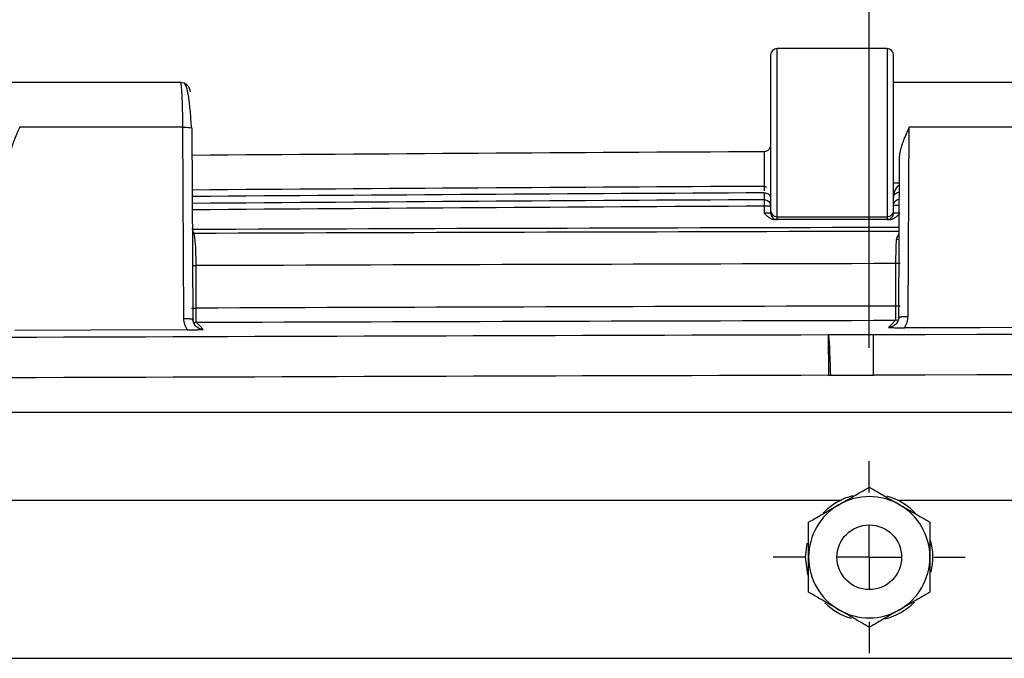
# Model space of a CAD drawing. Header units: inches. Extents: x 1.7 to 75.2, y 1.7 to 57.7.
# Tile 22 of 34: x 53.2 to 56.3, y 27.8 to 29.7. Entities that reach past the tile are written whole.
import ezdxf

# ---------------------------------------------------------------- set-up
doc = ezdxf.new("R2010")
doc.units = ezdxf.units.IN
doc.header["$LTSCALE"] = 7
doc.header["$MEASUREMENT"] = 0
doc.linetypes.add('CENTERX2', pattern=[0.8, 0.5, -0.1, 0.1, -0.1])
doc.layers.add('CENTER', color=40, linetype='CENTERX2')
doc.layers.add('DIMENSIONS', color=140, linetype='Continuous', lineweight=25)
doc.styles.add('SLDTEXTSTYLE0', font='TXT', dxfattribs={"width": 0.7})
doc.dimstyles.new('SLDDIMSTYLE0', dxfattribs={"dimtxt": 0.594727, "dimasz": 0.91, "dimexe": 0, "dimexo": 0.0625, "dimgap": 0.148682, "dimtad": 0, "dimtih": 1, "dimtoh": 1, "dimrnd": 1e-09, "dimzin": 12, "dimdsep": 46, "dimtxsty": 'SLDTEXTSTYLE0', "dimsah": 1, "dimcen": 0.09, "dimadec": 0, "dimazin": 3, "dimtfac": 1, "dimtofl": 0, "dimtmove": 0, "dimatfit": 3, "dimfxl": 0, "dimfrac": 2, "dimtolj": 1, "dimtzin": 12, "dimarcsym": 0})
doc.dimstyles.new('SLDDIMSTYLE4', dxfattribs={"dimtxt": 0.594727, "dimasz": 0.91, "dimexe": 0, "dimexo": 0.0625, "dimgap": 0.148682, "dimtad": 0, "dimtih": 1, "dimtoh": 1, "dimrnd": 1e-09, "dimzin": 4, "dimdsep": 46, "dimtxsty": 'SLDTEXTSTYLE0', "dimsah": 1, "dimcen": 0.09, "dimadec": 0, "dimazin": 1, "dimtfac": 1, "dimtofl": 0, "dimtmove": 0, "dimatfit": 3, "dimfxl": 0, "dimfrac": 2, "dimtolj": 1, "dimtzin": 12, "dimarcsym": 0})

# ---------------------------------------------------------------- blocks, each defined once
blk = doc.blocks.new('_D_16')
at = {"layer": 'DIMENSIONS'}
for p, q in [((50.7194, 28.7167), (50.7194, 32.0601)), ((55.8444, 28.7167), (55.8444, 32.0601)), ((50.7194, 31.1851), (51.4173, 31.1851)), ((52.2232, 31.1851), (52.0235, 31.1851)), ((52.0235, 31.1851), (52.0235, 30.2399)), ((54.4852, 31.1851), (54.6849, 31.1851)), ((54.6849, 31.1851), (54.6849, 30.2399)), ((55.8444, 31.1851), (55.2911, 31.1851)), ((52.0235, 30.2399), (52.2232, 30.2399)), ((54.6849, 30.2399), (54.4852, 30.2399))]:
    blk.add_line(p, q, dxfattribs=at)
for points in [[(50.7194, 31.1851), (51.6294, 31.0451), (51.6294, 31.3251)], [(55.8444, 31.1851), (54.9344, 31.3251), (54.9344, 31.0451)]]:
    blk.add_solid(points, dxfattribs=at)
at = {"layer": 'DIMENSIONS', "char_height": 0.58333, "attachment_point": 1, "style": 'SLDTEXTSTYLE0'}
for s, insert in [('5.13', (52.4706, 32.0702)), ('130.2', (52.2232, 30.9918))]:
    blk.add_mtext(s, dxfattribs=dict(at, insert=insert))
blk = doc.blocks.new('_D_17')
at = {"layer": 'DIMENSIONS'}
for p, q in [((55.8444, 28.7167), (55.8444, 32.0601)), ((60.9694, 28.7167), (60.9694, 32.0601)), ((55.8444, 31.1851), (56.4704, 31.1851)), ((57.2763, 31.1851), (57.0766, 31.1851)), ((57.0766, 31.1851), (57.0766, 30.2399)), ((59.5384, 31.1851), (59.7381, 31.1851)), ((59.7381, 31.1851), (59.7381, 30.2399)), ((60.9694, 31.1851), (60.3443, 31.1851)), ((57.0766, 30.2399), (57.2763, 30.2399)), ((59.7381, 30.2399), (59.5384, 30.2399))]:
    blk.add_line(p, q, dxfattribs=at)
for points in [[(55.8444, 31.1851), (56.7544, 31.0451), (56.7544, 31.3251)], [(60.9694, 31.1851), (60.0594, 31.3251), (60.0594, 31.0451)]]:
    blk.add_solid(points, dxfattribs=at)
at = {"layer": 'DIMENSIONS', "char_height": 0.58333, "attachment_point": 1, "style": 'SLDTEXTSTYLE0'}
for s, insert in [('5.13', (57.5237, 32.0702)), ('130.2', (57.2763, 30.9918))]:
    blk.add_mtext(s, dxfattribs=dict(at, insert=insert))
blk = doc.blocks.new('_D_20')
at = {"layer": 'DIMENSIONS'}
for p, q in [((50.7194, 28.7167), (50.7194, 34.2582)), ((71.2194, 28.7167), (71.2194, 34.2582)), ((50.7194, 33.3832), (58.9156, 33.3832)), ((59.7215, 33.3832), (59.5218, 33.3832)), ((59.5218, 33.3832), (59.5218, 32.4379)), ((61.9835, 33.3832), (62.1832, 33.3832)), ((62.1832, 33.3832), (62.1832, 32.4379)), ((71.2194, 33.3832), (62.7894, 33.3832)), ((59.5218, 32.4379), (59.7215, 32.4379)), ((62.1832, 32.4379), (61.9835, 32.4379))]:
    blk.add_line(p, q, dxfattribs=at)
for points in [[(50.7194, 33.3832), (51.6294, 33.2432), (51.6294, 33.5232)], [(71.2194, 33.3832), (70.3094, 33.5232), (70.3094, 33.2432)]]:
    blk.add_solid(points, dxfattribs=at)
at = {"layer": 'DIMENSIONS', "char_height": 0.58333, "attachment_point": 1, "style": 'SLDTEXTSTYLE0'}
for s, insert in [('20.50', (59.7215, 34.2683)), ('520.7', (59.7215, 33.1899))]:
    blk.add_mtext(s, dxfattribs=dict(at, insert=insert))
blk = doc.blocks.new('SW_CENTERMARKSYMBOL_3')
at = {"layer": 'CENTER', "color": 0}
for p, q in [((0, 0.2), (0, 0.2969)), ((0, 0), (0, 0.1)), ((-0.2, 0), (-0.2969, 0)), ((0, 0), (-0.1, 0)), ((0, 0), (0, -0.1)), ((0, 0), (0.1, 0)), ((0.2, 0), (0.2969, 0)), ((0, -0.2), (0, -0.2969))]:
    blk.add_line(p, q, dxfattribs=at)

msp = doc.modelspace()

# ---------------------------------------------------------------- linework, layer by layer
for p, q in [((55.5394, 29.6223), (55.5394, 29.1423)), ((55.8994, 29.6423), (55.5594, 29.6423)), ((55.5594, 29.1223), (55.5594, 29.6423)), ((55.8994, 29.6423), (55.8994, 29.1223)), ((55.9194, 29.1423), (55.9194, 29.6223)), ((53.1694, 29.5383), (53.7145, 29.5383)), ((55.9194, 29.5383), (56.4645, 29.5383)), ((53.721, 29.3991), (53.2177, 29.3991)), ((53.721, 29.3991), (53.7244, 28.8079)), ((53.7544, 28.8046), (53.751, 29.3959)), ((55.9644, 28.8141), (55.9677, 29.3991)), ((56.471, 29.3991), (55.9677, 29.3991)), ((55.5194, 29.3235), (55.5194, 29.2163)), ((55.5194, 29.3235), (55.5195, 29.3235)), ((55.9372, 29.3047), (55.9344, 28.811)), ((55.9367, 29.2263), (55.9194, 29.2263)), ((55.5193, 29.1964), (55.5193, 29.1751)), ((55.5193, 29.1751), (55.5194, 29.1552)), ((55.5194, 29.1552), (55.5194, 29.1332)), ((55.5394, 29.1552), (55.5194, 29.1552)), ((55.5394, 29.1423), (55.5394, 29.1339)), ((55.9363, 29.1574), (55.9194, 29.1574)), ((55.9194, 29.1339), (55.9194, 29.1423)), ((55.9049, 29.1135), (55.5538, 29.1135)), ((55.5594, 29.1223), (55.8994, 29.1223)), ((55.5594, 29.1139), (55.5594, 29.1223)), ((55.8994, 29.1223), (55.8994, 29.1139)), ((53.7569, 29.0708), (53.7528, 29.0776)), ((55.9357, 29.0522), (55.928, 29.0513)), ((55.9358, 29.0687), (55.9295, 29.0586)), ((53.763, 28.8401), (53.763, 28.9712)), ((55.9257, 28.9775), (55.9257, 28.8464)), ((55.9336, 28.803), (55.925, 28.8014)), ((53.7552, 28.7967), (53.7639, 28.7951)), ((55.7177, 28.7573), (55.7177, 28.757)), ((55.7177, 28.757), (55.718, 28.6321)), ((50.5239, 28.5182), (71.4149, 28.5182)), ((50.8064, 28.2464), (55.7573, 28.2464)), ((55.9314, 28.2464), (60.8823, 28.2464)), ((55.6475, 28.0698), (55.6524, 28.1134)), ((51.157, 27.7573), (70.7817, 27.7573))]:
    msp.add_line(p, q)
at = {"flags": 128}
for points in [[(55.925, 28.8014), (55.9132, 28.7895), (55.9038, 28.7802)], [(53.736, 28.7725), (53.4375, 28.7714), (53.203, 28.7706)], [(53.7851, 28.774), (53.7732, 28.7858), (53.7639, 28.7951)], [(56.4859, 28.7802), (56.1875, 28.7795), (55.953, 28.779)], [(55.6561, 28.0124), (55.6548, 28.0167), (55.6475, 28.0698)]]:
    msp.add_lwpolyline(points, dxfattribs=at)
msp.add_circle((55.8444, 28.0698), 0.1)
for centre, radius, start, end in [((55.5594, 29.6223), 0.02, 90, 180), ((55.8994, 29.6223), 0.02, 0, 90), ((60.9773, -960.2742), 989.6127, 90.315999, 90.4183567), ((60.9773, -960.2742), 989.5056, 90.3160395, 90.4183667), ((60.9773, -960.2742), 989.4856, 90.3160404, 90.4183686), ((60.9773, -960.2742), 989.4643, 90.3160527, 90.4183705), ((60.9773, -960.2742), 989.4444, 90.3160527, 90.4183724), ((55.5594, 29.1423), 0.02, 180.0044, 270.0044), ((55.8994, 29.1423), 0.02, 269.9956, 359.9956), ((60.9694, -2076.2683), 2105.3636, 90.1369807, 90.1964792), ((60.9694, -2076.2683), 2105.3515, 90.1369834, 90.1962825), ((60.9694, -2076.2683), 2105.2519, 90.1372668, 90.1961254), ((60.9694, -2076.2683), 2105.1207, 90.1372753, 90.1961376), ((60.9694, -2076.2683), 2105.0758, 90.1372966, 90.1961187), ((60.9694, -2076.2683), 2105.0318, 90.1429425, 90.2900122), ((55.7177, 28.7573), 0.000343, 270.1429, 330.0228), ((60.9694, -2076.2683), 2105.0318, 89.8608483, 90.1391517), ((60.9694, -2076.2683), 2104.907, 90.1429425, 90.2900122), ((55.7177, 28.7573), 0.1252, 270.1429, 273.0034), ((60.9694, -2076.2683), 2104.907, 89.8608483, 90.1391517), ((55.8444, 28.0698), 0.1969, 105.2345, 136.4162), ((55.8444, 28.0698), 0.1875, 60, 120), ((55.8444, 28.0698), 0.1969, 42.2871, 73.9223), ((55.8444, 28.0698), 0.1875, 120, 180), ((55.8444, 28.0698), 0.1875, 0, 60), ((55.8444, 28.0698), 0.1969, 346.2998, 15.6098), ((55.8444, 28.0698), 0.1875, 180, 240), ((55.8444, 28.0698), 0.1875, 300, 0), ((55.8444, 28.0698), 0.1969, 225.7761, 253.6097), ((55.8444, 28.0698), 0.1969, 284.1147, 315.2197), ((55.8444, 28.0698), 0.1875, 240, 300)]:
    msp.add_arc(centre, radius, start, end)
for points, knots in [([(53.7145, 29.5383), (53.7153, 29.5383), (53.7161, 29.5347), (53.7176, 29.5211), (53.7183, 29.5111), (53.7201, 29.4729), (53.7209, 29.4369), (53.721, 29.3991)], [0, 0, 0, 0, 0.25, 0.25, 0.5, 0.5, 1, 1, 1, 1]), ([(53.7145, 29.5383), (53.7223, 29.5383), (53.7302, 29.5351), (53.7411, 29.5239), (53.7444, 29.5162), (53.7444, 29.5083)], [0, 0, 0, 0, 0.5, 0.5, 1, 1, 1, 1]), ([(53.7489, 29.3972), (53.7478, 29.4145), (53.7457, 29.4495), (53.7403, 29.4948), (53.7336, 29.5278), (53.7285, 29.5333), (53.726, 29.536)], [0, 0, 0, 0, 0.239478, 0.486978, 0.740709, 1, 1, 1, 1]), ([(53.2177, 29.3991), (53.2165, 29.3964), (53.2142, 29.3913), (53.2108, 29.3837), (53.2078, 29.3767), (53.2051, 29.3703), (53.2027, 29.3644), (53.2006, 29.359), (53.1988, 29.3542), (53.1972, 29.3497), (53.1949, 29.3433), (53.1923, 29.3352), (53.1898, 29.3257), (53.1882, 29.317), (53.1872, 29.3093), (53.1872, 29.3045), (53.1872, 29.3022)], [0, 0, 0, 0, 0.0833386, 0.1608803, 0.2326258, 0.2985758, 0.3587313, 0.4130936, 0.4616646, 0.5044471, 0.5512967, 0.6568503, 0.754398, 0.8440257, 0.9258444, 1, 1, 1, 1]), ([(53.721, 29.3991), (53.7292, 29.3992), (53.7373, 29.3988), (53.7483, 29.3976), (53.7514, 29.3968), (53.751, 29.3959)], [0, 0, 0, 0, 0.5, 0.5, 1, 1, 1, 1]), ([(55.9677, 29.3991), (55.9665, 29.3964), (55.9642, 29.3913), (55.9608, 29.3837), (55.9578, 29.3767), (55.9551, 29.3703), (55.9527, 29.3644), (55.9506, 29.359), (55.9488, 29.3542), (55.9472, 29.3497), (55.9449, 29.3433), (55.9423, 29.3352), (55.9398, 29.3257), (55.9382, 29.317), (55.9372, 29.3093), (55.9372, 29.3045), (55.9372, 29.3022)], [0, 0, 0, 0, 0.083339, 0.16088, 0.232626, 0.298576, 0.358731, 0.413094, 0.461665, 0.504447, 0.551297, 0.65685, 0.754398, 0.844026, 0.925844, 1, 1, 1, 1]), ([(55.5394, 29.3453), (55.5393, 29.3443), (55.5392, 29.3422), (55.5387, 29.3394), (55.5378, 29.3369), (55.5369, 29.3347), (55.5358, 29.3329), (55.5347, 29.3313), (55.5331, 29.3293), (55.5306, 29.3271), (55.5271, 29.3251), (55.5233, 29.3238), (55.5207, 29.3236), (55.5195, 29.3235)], [0, 0, 0, 0, 0.110352, 0.210083, 0.299209, 0.377754, 0.445754, 0.503263, 0.562859, 0.688478, 0.80142, 0.904167, 1, 1, 1, 1]), ([(55.5194, 29.1964), (55.5217, 29.1964), (55.524, 29.1961), (55.5282, 29.1948), (55.5301, 29.1939), (55.5349, 29.1908), (55.537, 29.1881), (55.5382, 29.1854)], [0, 0, 0, 0, 0.25, 0.25, 0.5, 0.5, 1, 1, 1, 1]), ([(55.9393, 29.2186), (55.9331, 29.2185), (55.9277, 29.2129), (55.9225, 29.2022), (55.9214, 29.1983), (55.9198, 29.1903), (55.9194, 29.1861), (55.9194, 29.1819)], [0, 0, 0, 0, 0.5, 0.5, 0.75, 0.75, 1, 1, 1, 1]), ([(55.9194, 29.1819), (55.9194, 29.1827), (55.9195, 29.1841), (55.92, 29.1861), (55.9206, 29.1878), (55.9214, 29.1892), (55.9221, 29.1904), (55.9228, 29.1913), (55.9235, 29.192), (55.9239, 29.1925), (55.9256, 29.1941), (55.9285, 29.1962), (55.9337, 29.1981), (55.9373, 29.1986), (55.9389, 29.1986), (55.9393, 29.1986)], [0, 0, 0, 0, 0.112917, 0.213196, 0.29993, 0.373472, 0.434484, 0.483424, 0.520423, 0.545612, 0.559195, 0.775863, 0.906072, 0.976324, 1, 1, 1, 1]), ([(55.5394, 29.1339), (55.5394, 29.1337), (55.5372, 29.1335), (55.5298, 29.1333), (55.5246, 29.1332), (55.5194, 29.1332)], [0, 0, 0, 0, 0.5, 0.5, 1, 1, 1, 1]), ([(55.5394, 29.1339), (55.5394, 29.1287), (55.5415, 29.1235), (55.5489, 29.116), (55.5541, 29.1139), (55.5594, 29.1139)], [0, 0, 0, 0, 0.5, 0.5, 1, 1, 1, 1]), ([(55.8994, 29.1139), (55.9046, 29.1139), (55.9098, 29.116), (55.9172, 29.1235), (55.9194, 29.1287), (55.9194, 29.1339)], [0, 0, 0, 0, 0.5, 0.5, 1, 1, 1, 1]), ([(55.9394, 29.1332), (55.9341, 29.1332), (55.9289, 29.1333), (55.9215, 29.1335), (55.9194, 29.1337), (55.9194, 29.1339)], [0, 0, 0, 0, 0.5, 0.5, 1, 1, 1, 1]), ([(55.5194, 29.1332), (55.522, 29.1306), (55.5266, 29.1259), (55.5347, 29.1196), (55.5421, 29.1156), (55.5481, 29.114), (55.5511, 29.1136), (55.5526, 29.1135), (55.5534, 29.1135), (55.5537, 29.1135)], [0, 0, 0, 0, 0.27242, 0.484699, 0.755313, 0.885373, 0.945066, 0.973725, 1, 1, 1, 1]), ([(55.9049, 29.1135), (55.905, 29.1135), (55.9052, 29.1135), (55.9056, 29.1135), (55.9063, 29.1136), (55.9076, 29.1137), (55.9106, 29.114), (55.9166, 29.1156), (55.9241, 29.1195), (55.9322, 29.1259), (55.9368, 29.1306), (55.9394, 29.1332)], [0, 0, 0, 0, 0.006808, 0.013752, 0.027776, 0.056385, 0.115963, 0.245767, 0.515978, 0.728923, 1, 1, 1, 1]), ([(53.763, 28.9712), (53.7631, 28.9947), (53.7625, 29.0181), (53.7605, 29.0537), (53.759, 29.066), (53.7574, 29.0699)], [0, 0, 0, 0, 0.5, 0.5, 1, 1, 1, 1]), ([(53.7534, 28.9712), (53.7546, 28.9712), (53.7577, 28.9712), (53.761, 28.9712), (53.763, 28.9712)], [0, 0, 0, 0, 0.381063, 1, 1, 1, 1]), ([(55.9396, 28.9775), (55.9389, 28.9775), (55.9365, 28.9775), (55.9318, 28.9775), (55.9277, 28.9775), (55.9257, 28.9775)], [0, 0, 0, 0, 0.16163, 0.580815, 1, 1, 1, 1]), ([(53.749, 28.8401), (53.7497, 28.8401), (53.7522, 28.8401), (53.757, 28.8401), (53.761, 28.8401), (53.763, 28.8401)], [0, 0, 0, 0, 0.1730309, 0.5865154, 1, 1, 1, 1]), ([(53.7639, 28.7951), (53.7637, 28.7957), (53.7635, 28.8008), (53.7632, 28.8174), (53.7631, 28.8287), (53.763, 28.8401)], [0, 0, 0, 0, 0.5, 0.5, 1, 1, 1, 1]), ([(55.9257, 28.8464), (55.9257, 28.835), (55.9257, 28.8237), (55.9254, 28.8071), (55.9252, 28.802), (55.925, 28.8014)], [0, 0, 0, 0, 0.5, 0.5, 1, 1, 1, 1]), ([(55.9398, 28.8464), (55.939, 28.8464), (55.9366, 28.8464), (55.9318, 28.8464), (55.9277, 28.8464), (55.9257, 28.8464)], [0, 0, 0, 0, 0.173005, 0.586503, 1, 1, 1, 1]), ([(53.7244, 28.8079), (53.7264, 28.8079), (53.7305, 28.8079), (53.7363, 28.8077), (53.7417, 28.8074), (53.7463, 28.807), (53.75, 28.8065), (53.7516, 28.8061), (53.7524, 28.8059)], [0, 0, 0, 0, 0.168258, 0.336516, 0.504774, 0.673032, 0.84129, 1, 1, 1, 1]), ([(53.7638, 28.7827), (53.761, 28.7861), (53.7552, 28.7928), (53.7533, 28.8015), (53.7523, 28.806)], [0, 0, 0, 0, 0.489066, 1, 1, 1, 1]), ([(53.7524, 28.8059), (53.7524, 28.8059), (53.7534, 28.8057), (53.7543, 28.8053), (53.7543, 28.8048), (53.7544, 28.8046)], [0, 0, 0, 0, 0.027589, 0.513795, 1, 1, 1, 1]), ([(53.7851, 28.774), (53.7771, 28.774), (53.7692, 28.7774), (53.7578, 28.7887), (53.7545, 28.7966), (53.7544, 28.8046)], [0, 0, 0, 0, 0.5, 0.5, 1, 1, 1, 1]), ([(55.9365, 28.8122), (55.9355, 28.8078), (55.9335, 28.7992), (55.9279, 28.7925), (55.9252, 28.7892)], [0, 0, 0, 0, 0.510812, 1, 1, 1, 1]), ([(55.9344, 28.8108), (55.9344, 28.811), (55.9345, 28.8115), (55.9354, 28.8119), (55.9363, 28.8121), (55.9364, 28.8121)], [0, 0, 0, 0, 0.4862052, 0.9724105, 1, 1, 1, 1]), ([(55.9364, 28.8121), (55.9371, 28.8123), (55.9387, 28.8127), (55.9425, 28.8132), (55.9471, 28.8136), (55.9524, 28.8139), (55.9583, 28.8141), (55.9623, 28.8141), (55.9644, 28.8141)], [0, 0, 0, 0, 0.15871, 0.326968, 0.495226, 0.663484, 0.831742, 1, 1, 1, 1]), ([(53.736, 28.7725), (53.7373, 28.7725), (53.74, 28.7725), (53.7441, 28.7725), (53.7481, 28.7726), (53.752, 28.7727), (53.7557, 28.7728), (53.7594, 28.7729), (53.7658, 28.7731), (53.7747, 28.7735), (53.7815, 28.7738), (53.7851, 28.774)], [0, 0, 0, 0, 0.071476, 0.143172, 0.214907, 0.28646, 0.357614, 0.428191, 0.49807, 0.738069, 1, 1, 1, 1]), ([(55.9252, 28.7892), (55.9221, 28.7867), (55.9175, 28.783), (55.9098, 28.7806), (55.9058, 28.7803), (55.9038, 28.7802)], [0, 0, 0, 0, 0.498833, 0.750408, 1, 1, 1, 1]), ([(55.9038, 28.7802), (55.9062, 28.7801), (55.9109, 28.7799), (55.9183, 28.7796), (55.9274, 28.7793), (55.9367, 28.7791), (55.9448, 28.779), (55.9489, 28.779), (55.9512, 28.779), (55.9524, 28.779), (55.9529, 28.779)], [0, 0, 0, 0, 0.177374, 0.344753, 0.502903, 0.752366, 0.876793, 0.938945, 0.970064, 1, 1, 1, 1]), ([(55.718, 28.7571), (55.719, 28.7554), (55.7201, 28.741), (55.7222, 28.6955), (55.7232, 28.6639), (55.7243, 28.6323)], [0, 0, 0, 0, 0.5, 0.5, 1, 1, 1, 1]), ([(55.8573, 28.6325), (55.8572, 28.6483), (55.8572, 28.6641), (55.8571, 28.6935), (55.8571, 28.7071), (55.857, 28.7412), (55.857, 28.7556), (55.857, 28.7573)], [0, 0, 0, 0, 0.25, 0.25, 0.5, 0.5, 1, 1, 1, 1]), ([(55.7506, 28.2322), (55.7657, 28.2409), (55.7804, 28.2494), (55.8111, 28.2671), (55.827, 28.2763), (55.8444, 28.2863)], [0, 0, 0, 0, 0.5, 0.5, 1, 1, 1, 1]), ([(55.8444, 28.2863), (55.8617, 28.2763), (55.8776, 28.2671), (55.9083, 28.2494), (55.9231, 28.2409), (55.9381, 28.2322)], [0, 0, 0, 0, 0.5, 0.5, 1, 1, 1, 1]), ([(55.6569, 28.1781), (55.6742, 28.1881), (55.6901, 28.1973), (55.7208, 28.215), (55.7356, 28.2235), (55.7506, 28.2322)], [0, 0, 0, 0, 0.5, 0.5, 1, 1, 1, 1]), ([(55.9381, 28.2322), (55.9532, 28.2235), (55.9679, 28.215), (55.9986, 28.1973), (56.0145, 28.1881), (56.0319, 28.1781)], [0, 0, 0, 0, 0.5, 0.5, 1, 1, 1, 1]), ([(55.6569, 28.0698), (55.6569, 28.0872), (55.6569, 28.1042), (55.6569, 28.1397), (55.6569, 28.158), (55.6569, 28.1781)], [0, 0, 0, 0, 0.5, 0.5, 1, 1, 1, 1]), ([(56.0319, 28.1781), (56.0319, 28.158), (56.0319, 28.1397), (56.0319, 28.1042), (56.0319, 28.0872), (56.0319, 28.0698)], [0, 0, 0, 0, 0.5, 0.5, 1, 1, 1, 1]), ([(55.6569, 27.9616), (55.6569, 27.9816), (55.6569, 27.9999), (55.6569, 28.0354), (55.6569, 28.0524), (55.6569, 28.0698)], [0, 0, 0, 0, 0.5, 0.5, 1, 1, 1, 1]), ([(56.0319, 28.0698), (56.0319, 28.0524), (56.0319, 28.0354), (56.0319, 27.9999), (56.0319, 27.9816), (56.0319, 27.9616)], [0, 0, 0, 0, 0.5, 0.5, 1, 1, 1, 1]), ([(55.7506, 27.9074), (55.7356, 27.9161), (55.7208, 27.9246), (55.6901, 27.9424), (55.6742, 27.9515), (55.6569, 27.9616)], [0, 0, 0, 0, 0.5, 0.5, 1, 1, 1, 1]), ([(56.0319, 27.9616), (56.0145, 27.9515), (55.9986, 27.9424), (55.9679, 27.9246), (55.9532, 27.9161), (55.9381, 27.9074)], [0, 0, 0, 0, 0.5, 0.5, 1, 1, 1, 1]), ([(55.8444, 27.8533), (55.827, 27.8633), (55.8111, 27.8725), (55.7804, 27.8902), (55.7657, 27.8987), (55.7506, 27.9074)], [0, 0, 0, 0, 0.5, 0.5, 1, 1, 1, 1]), ([(55.9381, 27.9074), (55.9231, 27.8987), (55.9083, 27.8902), (55.8776, 27.8725), (55.8617, 27.8633), (55.8444, 27.8533)], [0, 0, 0, 0, 0.5, 0.5, 1, 1, 1, 1])]:
    msp.add_open_spline(points, degree=3, knots=knots)
for points in [[(53.7445, 29.5083), (53.7445, 29.5083), (53.7445, 29.5083), (53.7444, 29.5083)], [(55.5194, 29.2163), (55.5194, 29.2114), (55.5194, 29.2066), (55.5194, 29.203)], [(55.5281, 29.2126), (55.5256, 29.215), (55.5225, 29.2163), (55.5194, 29.2163)], [(55.5193, 29.1751), (55.5245, 29.1751), (55.535, 29.1708), (55.5394, 29.1604), (55.5394, 29.1552)], [(55.9194, 29.1574), (55.9194, 29.1626), (55.9237, 29.173), (55.934, 29.1773), (55.9393, 29.1773)], [(55.5538, 29.1135), (55.5574, 29.1136), (55.5594, 29.1138), (55.5594, 29.1139)], [(55.8994, 29.1139), (55.8994, 29.1138), (55.9014, 29.1136), (55.9049, 29.1135)], [(53.7574, 29.0699), (53.7573, 29.0703), (53.7571, 29.0706), (53.7569, 29.0708)], [(55.928, 29.0513), (55.9266, 29.0327), (55.9257, 29.0052), (55.9257, 28.9775)], [(55.9295, 29.0586), (55.9287, 29.0563), (55.9282, 29.0539), (55.928, 29.0513)], [(53.7244, 28.8079), (53.7245, 28.7953), (53.7286, 28.7827), (53.736, 28.7725)], [(55.953, 28.779), (55.9601, 28.7892), (55.9643, 28.8016), (55.9644, 28.8141)], [(55.7177, 28.7573), (55.7178, 28.7573), (55.7179, 28.7572), (55.718, 28.7571)], [(55.857, 28.7573), (55.8106, 28.7573), (55.7641, 28.7573), (55.7177, 28.7573)], [(55.7243, 28.6323), (55.7686, 28.6323), (55.8129, 28.6324), (55.8573, 28.6325)]]:
    msp.add_open_spline(points, degree=3)

# ---------------------------------------------------------------- block references
at = {"layer": 'CENTER'}
msp.add_blockref('SW_CENTERMARKSYMBOL_3', (55.8444, 28.0698), dxfattribs=at)

# ---------------------------------------------------------------- dimensions: what is measured, and where the dimension line sits
at = {"layer": 'DIMENSIONS'}
for base, p1, p2, dimstyle, picture, middle in [((50.7194, 33.3832), (71.2194, 28.3667), (50.7194, 28.3667), 'SLDDIMSTYLE4', '_D_20', (60.8525, 33.3832)), ((55.8443660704, 31.1850667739), (50.7193660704, 28.3666536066), (55.8443660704, 28.3666536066), 'SLDDIMSTYLE0', '_D_16', (53.3542056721, 31.1850667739)), ((60.9693660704, 31.1850667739), (55.8443660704, 28.3666536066), (60.9693660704, 28.3666536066), 'SLDDIMSTYLE0', '_D_17', (58.4073508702, 31.1850667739))]:
    dim = msp.add_linear_dim(base=base, p1=p1, p2=p2, dimstyle=dimstyle, dxfattribs=at)
    dim.commit()
    dim.dimension.update_dxf_attribs({"geometry": picture, "text_midpoint": middle, "dimtype": 160})

doc.saveas('drawing.dxf')
